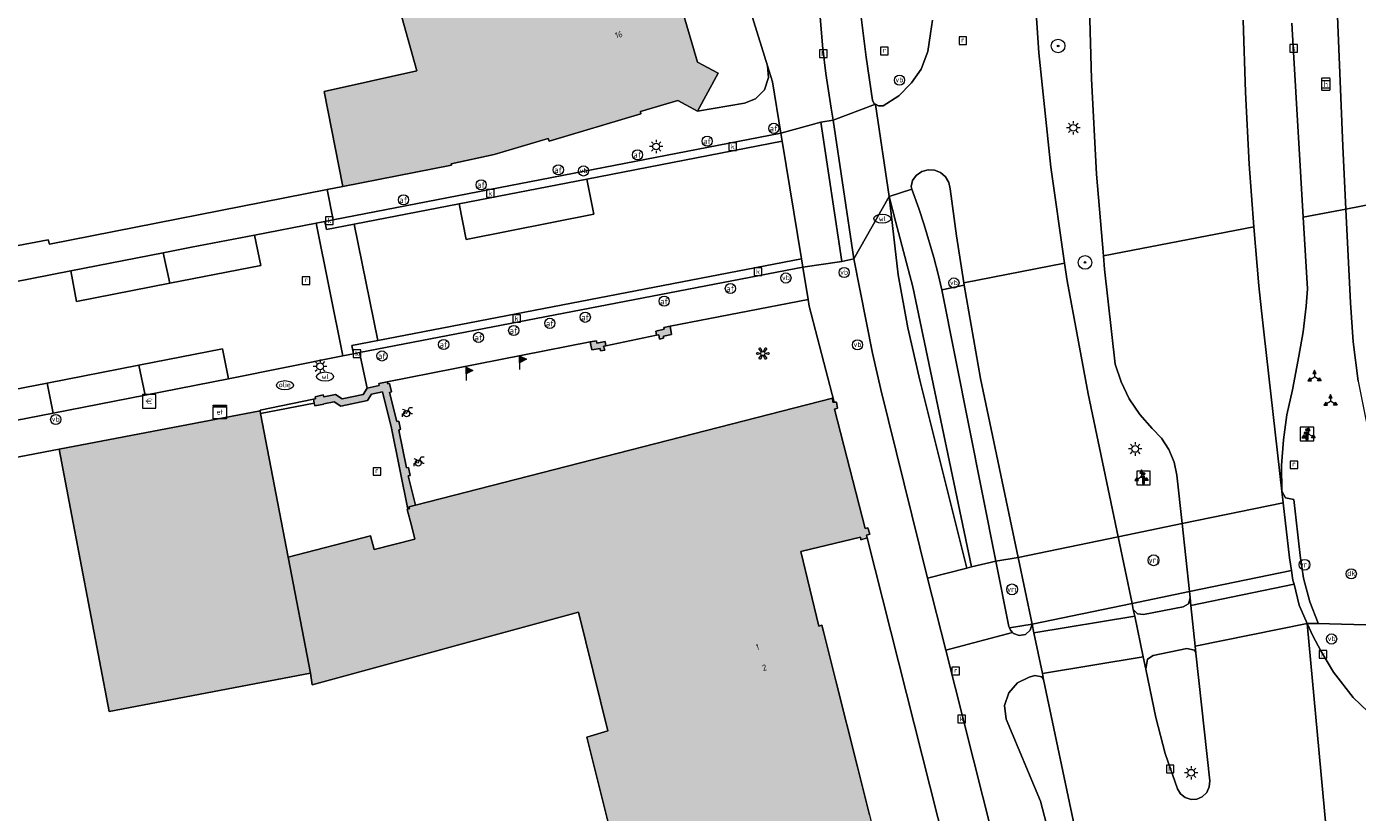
# Model space of a CAD drawing. Header units: metres. Extents: x 196496 to 197479, y 355250 to 356324.
# Tile 16 of 119: x 196983 to 197061, y 355591 to 355637. Entities that reach past the tile are written whole.
import ezdxf
from ezdxf.enums import TextEntityAlignment as Align

# ---------------------------------------------------------------- set-up
doc = ezdxf.new("R2010")
doc.units = ezdxf.units.M
doc.layers.get('0').update_dxf_attribs({"lineweight": 9})
for name, color, linetype, lineweight in [('B-WE-GR-BOOM-S', 251, 'Continuous', 9), ('B-WE-IE-KUNSTOBJECT-S', 251, 'Continuous', 9), ('B-WE-IE-MEUBILAIR_WEGMEUBILAIR-S', 251, 'Continuous', 9), ('B-WE-IE-MEUBILAIR_WEGMEUBILAIR_PAAL-S', 251, 'Continuous', 9), ('B-WE-IE-MEUBILAIR_WEGMEUBILAIR_VERKEERSBORD-S', 251, 'Continuous', 9), ('B-WE-IE-TERREINAFSCHEIDING_KUNSTMATIG_MUUR-G', 251, 'IE-TERREINAFSCHEIDING-KUNSTMATIG-DICHT', 9), ('B-WE-KL-BRANDSTOF_PUT-S', 251, 'Continuous', 9), ('B-WE-KL-ET_KAST-S', 251, 'Continuous', 9), ('B-WE-KL-ET_LS_OV_LICHTMAST-S', 251, 'Continuous', 9), ('B-WE-KL-WATER-S', 251, 'Continuous', 9), ('B-WE-OG-BEBOUWING-GV', 251, 'Continuous', 9), ('B-WE-OG-BEBOUWING_HUISNUMMER-T35', 90, 'Continuous', 9), ('B-WE-OG-TERREIN_CULTUURSCHEIDING-GV', 251, 'Continuous', 9), ('B-WE-OG-TERREIN_ERF-GV', 251, 'Continuous', 9), ('B-WE-RI-GWA_KOLK-S', 251, 'Continuous', 9), ('B-WE-RI-GWA_RIOOLPUT-S', 251, 'Continuous', 9), ('B-WE-VH-GOOT-G', 251, 'Continuous', 9), ('B-WE-VH-VERHARDING_ASFALT-GV', 251, 'Continuous', 9), ('B-WE-VH-VERHARDING_BETONSTRAATSTEEN-GV', 251, 'Continuous', 9), ('B-WE-VH-VERHARDING_GESLOTEN-GV', 251, 'Continuous', 9), ('B-WE-VH-VERHARDING_OPEN-GV', 251, 'Continuous', 9), ('B-WE-VH-VERHARDING_STRAATBAKSTEEN-GV', 251, 'Continuous', 9), ('B-WE-VH-VERHARDING_TEGEL-GV', 251, 'Continuous', 9), ('B-WE-VW-AFSLUITPAAL-S', 251, 'Continuous', 9), ('B-WE-VW-HALTEPAAL-S', 251, 'Continuous', 9), ('B-WE-VW-VRI-S', 251, 'Continuous', 9)]:
    doc.layers.add(name, color=color, linetype=linetype, lineweight=lineweight)
doc.layers.add('X-XX-AL-PRESENTATIE_GEBOUW3-V', color=7, linetype='Continuous', lineweight=9, true_color=0xebe1d6)
doc.styles.add('NLCS-ISO', font='NLCS-ISO.ttf')
doc.styles.add('NLCS-ISO-ANNOTATIEF-T35', font='NLCS-ISO.ttf', dxfattribs={"height": 3.5})
doc.linetypes.add('IE-TERREINAFSCHEIDING-KUNSTMATIG-DICHT', pattern='A,8,-1,[82,NLCS.SHX,S=0.75,R=90,X=0,Y=0],-1', length=10)

# ---------------------------------------------------------------- blocks, each defined once
blk = doc.blocks.new('SIE-WEG_VERKEERSBORD_WEGWIJZER-SO')
at = {"linetype": 'ByBlock', "lineweight": 18}
h = blk.add_hatch(color=0, dxfattribs=at)
h.dxf.hatch_style = 1
h.paths.add_polyline_path([(0.5, 1), (0, 2), (-0.5, 1)])
h = blk.add_hatch(color=0, dxfattribs=at)
h.dxf.hatch_style = 1
h.paths.add_polyline_path([(-1.38, -0.22), (-2, -1.15), (-0.88, -1.09)])
h = blk.add_hatch(color=0, dxfattribs=at)
h.dxf.hatch_style = 1
h.paths.add_polyline_path([(1.38, -0.22), (2, -1.15), (0.88, -1.09)])
at = {"color": 0, "linetype": 'ByBlock', "lineweight": 18}
for points in [[(-1.13, -0.65), (0, 0)], [(0, 1), (0, 0)], [(1.13, -0.65), (0, 0)]]:
    blk.add_lwpolyline(points, dxfattribs=at)
for points in [[(0.5, 1), (0, 2), (-0.5, 1)], [(-1.38, -0.22), (-2, -1.15), (-0.88, -1.09)], [(1.38, -0.22), (2, -1.15), (0.88, -1.09)]]:
    blk.add_lwpolyline(points, close=True, dxfattribs=at)
blk = doc.blocks.new('SIE-WEG_VERKEERSBORD_INFORMATIE-SO')
at = {"linetype": 'ByBlock', "lineweight": 18}
h = blk.add_hatch(color=0, dxfattribs=at)
h.dxf.hatch_style = 1
h.paths.add_polyline_path([(0.32, 0.49), (-0.82, 0.49), (-0.82, 0.19), (-0.32, 0.19), (-0.32, -1.62), (0.32, -1.62)])
h = blk.add_hatch(color=0, dxfattribs=at)
h.dxf.hatch_style = 1
edge = h.paths.add_edge_path()
edge.add_arc((0, 1.25), 0.373, 0, 360)
at = {"color": 0, "linetype": 'ByBlock', "lineweight": 18}
for points in [[(-2, -2), (2, -2), (2, 2), (-2, 2)], [(0.32, 0.49), (-0.82, 0.49), (-0.82, 0.19), (-0.32, 0.19), (-0.32, -1.62), (0.32, -1.62)]]:
    blk.add_lwpolyline(points, close=True, dxfattribs=at)
blk.add_circle((0, 1.25), 0.373, dxfattribs=at)
blk = doc.blocks.new('SKL-ET_KAST_ELEKTRA-SO')
at = {"color": 0, "linetype": 'ByBlock', "lineweight": 18}
for points in [[(-2, 2), (2, 2), (2, 1.68), (-2, 1.68)], [(-2, 1.52), (2, 1.52), (2, -2), (-2, -2)]]:
    blk.add_lwpolyline(points, close=True, dxfattribs=at)
at = {"color": 0, "linetype": 'ByBlock', "lineweight": 18, "style": 'NLCS-ISO'}
blk.add_text('et', height=1.5, dxfattribs=at).set_placement((0, 0), align=Align.MIDDLE_CENTER)
blk = doc.blocks.new('SIE-WEG_PAAL_VLAGGENMAST-SO')
at = {"linetype": 'ByBlock', "lineweight": 18}
h = blk.add_hatch(color=0, dxfattribs=at)
h.dxf.hatch_style = 1
h.paths.add_polyline_path([(0, 2), (2, 1), (0, 0)])
at = {"color": 0, "linetype": 'ByBlock', "lineweight": 18}
blk.add_lwpolyline([(0, 2), (0, -2)], dxfattribs=at)
blk.add_lwpolyline([(0, 2), (2, 1), (0, 0)], close=True, dxfattribs=at)
blk = doc.blocks.new('SKL-ET_OV_LICHTMAST-SO')
at = {"color": 0, "linetype": 'ByBlock', "lineweight": 18}
for points in [[(-1.25, 0), (-2, 0)], [(-1.41, 1.41), (-0.88, 0.88)], [(0, 2), (0, 1.25)], [(0.88, 0.88), (1.41, 1.41)], [(2, 0), (1.25, 0)], [(-1.41, -1.41), (-0.88, -0.88)], [(0, -1.25), (0, -2)], [(0.88, -0.88), (1.41, -1.41)]]:
    blk.add_lwpolyline(points, dxfattribs=at)
blk.add_circle((0, 0), 1, dxfattribs=at)
blk = doc.blocks.new('SKL-VRI_PAAL-SO')
at = {"lineweight": 18}
blk.add_circle((0, 0), 1.59, dxfattribs=at)
at = {"lineweight": 18, "style": 'NLCS-ISO'}
blk.add_text('vri', height=1.8, dxfattribs=at).set_placement((-0.06, 0.08), align=Align.MIDDLE_CENTER)
blk = doc.blocks.new('SIE-WEG_PAAL_VERKEERSBORD-SO')
at = {"color": 0, "linetype": 'ByBlock', "lineweight": 18}
blk.add_circle((0, 0), 1.5, dxfattribs=at)
at = {"color": 0, "linetype": 'ByBlock', "lineweight": 18, "style": 'NLCS-ISO'}
blk.add_text('vb', height=1.5, dxfattribs=at).set_placement((0, 0.13), align=Align.MIDDLE_CENTER)
blk = doc.blocks.new('SVW-HALTEPAAL-SO')
for p, q in [((-1.29, 1.06), (1.29, 1.06)), ((-1.29, -1.06), (1.29, -1.06))]:
    blk.add_line(p, q)
blk.add_lwpolyline([(-1.09, -1.76), (1.09, -1.76, 0.414214), (1.29, -1.56), (1.29, 1.56, 0.414214), (1.09, 1.76), (-1.09, 1.76, 0.414214), (-1.29, 1.56), (-1.29, -1.56, 0.414214)], format="xyb", close=True)
at = {"lineweight": 18, "style": 'NLCS-ISO'}
blk.add_text('h', height=1.8, dxfattribs=at).set_placement((0.02, 0.01), align=Align.MIDDLE_CENTER)
blk = doc.blocks.new('SIE-WEG_PAAL_DRUKKNOPPAAL-SO')
at = {"color": 0, "linetype": 'ByBlock', "lineweight": 18}
blk.add_circle((0, 0), 1.5, dxfattribs=at)
at = {"color": 0, "linetype": 'ByBlock', "lineweight": 18, "style": 'NLCS-ISO'}
blk.add_text('dk', height=1.5, dxfattribs=at).set_placement((0, 0.15), align=Align.MIDDLE_CENTER)
blk = doc.blocks.new('SVW-AFSLUITPAAL-SO')
at = {"lineweight": 18}
blk.add_circle((0, 0), 1.5, dxfattribs=at)
at = {"lineweight": 18, "style": 'NLCS-ISO'}
blk.add_text('af', height=1.8, dxfattribs=at).set_placement((0, 0), align=Align.MIDDLE_CENTER)
blk = doc.blocks.new('SRI-KOLK-SO')
at = {"color": 0, "linetype": 'ByBlock', "lineweight": 18}
blk.add_lwpolyline([(-1.125, -1.125), (1.125, -1.125), (1.125, 1.125), (-1.125, 1.125)], close=True, dxfattribs=at)
at = {"color": 0, "linetype": 'ByBlock', "lineweight": 18, "style": 'NLCS-ISO'}
blk.add_text('k', height=1.5, dxfattribs=at).set_placement((0, 0), align=Align.MIDDLE_CENTER)
blk = doc.blocks.new('SRI-PUT_INSPECTIEPUT_RIOOLPUT-SO')
at = {"color": 0, "linetype": 'ByBlock', "lineweight": 18}
blk.add_lwpolyline([(-1.12, -1.12), (1.12, -1.12), (1.12, 1.12), (-1.12, 1.12)], close=True, dxfattribs=at)
at = {"color": 0, "linetype": 'ByBlock', "lineweight": 18, "style": 'NLCS-ISO'}
blk.add_text('r', height=1.5, dxfattribs=at).set_placement((0, 0.28), align=Align.MIDDLE_CENTER)
blk = doc.blocks.new('SKL-WATER_WATERLEIDINGPUT-SO')
at = {"color": 0, "linetype": 'ByBlock', "lineweight": 18}
blk.add_ellipse((0, 0), major_axis=(2.5, 0), ratio=0.54, dxfattribs=at)
at = {"color": 0, "linetype": 'ByBlock', "lineweight": 18, "style": 'NLCS-ISO'}
blk.add_text('wl', height=1.5, dxfattribs=at).set_placement((0, 0), align=Align.MIDDLE_CENTER)
blk = doc.blocks.new('SKL-BENZINEPUT_OLIEPUT-SO')
at = {"color": 0, "linetype": 'ByBlock', "lineweight": 18}
blk.add_ellipse((0, 0), major_axis=(2.5, 0), ratio=0.54, dxfattribs=at)
at = {"color": 0, "linetype": 'ByBlock', "lineweight": 18, "style": 'NLCS-ISO'}
blk.add_text('olie', height=1.5, dxfattribs=at).set_placement((0, 0.16), align=Align.MIDDLE_CENTER)
blk = doc.blocks.new('SIE-WEG_FIETSENREK-SO')
at = {"color": 0, "linetype": 'ByBlock', "lineweight": 18}
for points in [[(-1.5, -1.35), (-1.5, -0.54), (-0.73, -0.28), (-0.73, 0.53), (-1.5, 0.79)], [(-0.3, -0.45), (0.6, 1.35), (1.5, 1.35)], [(1.05, -0.45), (0.21, 0.58)], [(1.05, -0.45), (1.5, -0.45)]]:
    blk.add_lwpolyline(points, dxfattribs=at)
blk.add_circle((-0.3, -0.45), 0.9, dxfattribs=at)
blk = doc.blocks.new('SIE-WEG_BETAALAUTOMAAT-SO')
at = {"color": 0, "linetype": 'ByBlock', "lineweight": 18}
blk.add_lwpolyline([(-2, -2), (2, -2), (2, 2), (-2, 2)], close=True, dxfattribs=at)
at = {"color": 0, "linetype": 'ByBlock', "lineweight": 18, "style": 'NLCS-ISO'}
blk.add_text('€', height=1.5, dxfattribs=at).set_placement((0, 0), align=Align.MIDDLE_CENTER)
blk = doc.blocks.new('SIE-KUNSTOBJECT-SO')
at = {"color": 0, "linetype": 'ByBlock', "lineweight": 18, "flags": 128}
blk.add_lwpolyline([(0.27, -0.73, 0.700208), (-0.27, -0.73), (-0.56, -1.53, -1), (-1.05, -1.25), (-0.5, -0.6, 0.700208), (-0.77, -0.13), (-1.6, -0.28, -1), (-1.6, 0.28), (-0.77, 0.13, 0.700208), (-0.5, 0.6), (-1.05, 1.25, -1), (-0.56, 1.53), (-0.27, 0.73, 0.700208), (0.27, 0.73), (0.56, 1.53, -1), (1.05, 1.25), (0.5, 0.6, 0.700208), (0.77, 0.13), (1.6, 0.28, -1), (1.6, -0.28), (0.77, -0.13, 0.700208), (0.5, -0.6), (1.05, -1.25, -1), (0.56, -1.53)], format="xyb", close=True, dxfattribs=at)
blk = doc.blocks.new('SGR-BOOM_01-SO')
at = {"linetype": 'ByBlock', "lineweight": 18}
h = blk.add_hatch(color=0, dxfattribs=at)
h.dxf.hatch_style = 1
edge = h.paths.add_edge_path()
edge.add_arc((0, 0), 0.25, 0, 360)
at = {"color": 0, "linetype": 'ByBlock', "lineweight": 18}
for radius in [2, 0.25]:
    blk.add_circle((0, 0), radius, dxfattribs=at)

msp = doc.modelspace()

# ---------------------------------------------------------------- hatches: boundary and pattern name
at = {"layer": 'X-XX-AL-PRESENTATIE_GEBOUW3-V'}
for points in [[(197022.259, 355631.941), (197023.473, 355634.193), (197022.267, 355634.831), (197019.362, 355644.709), (197004.082, 355640.183), (197005.714, 355634.329), (197000.237, 355633.108), (197001.336, 355627.508), (197007.745, 355628.766), (197007.73, 355628.836), (197010.26, 355629.385), (197013.454, 355630.325), (197013.505, 355630.185), (197018.927, 355631.787), (197018.891, 355631.933), (197021.106, 355632.574)], [(196999.606, 355614.95), (196999.65, 355614.713), (196999.679, 355614.557), (197000.227, 355614.664), (197000.222, 355614.687), (197000.827, 355614.808), (197001.216, 355614.551), (197002.804, 355614.872), (197003.024, 355615.255), (197003.674, 355615.388), (197004.206, 355613.251), (197005.179, 355608.462), (197005.27, 355608.485), (197005.238, 355608.611), (197005.617, 355608.709), (197005.185, 355610.438), (197005.303, 355610.462), (197005.207, 355610.932), (197005.09, 355610.908), (197004.638, 355613.133), (197004.743, 355613.187), (197004.645, 355613.668), (197004.521, 355613.641), (197004.094, 355615.357), (197004.211, 355615.399), (197004.098, 355615.882), (197003.986, 355615.854), (197003.955, 355615.976), (197003.473, 355615.88), (197003.488, 355615.758), (197002.767, 355615.611), (197002.547, 355615.228), (197001.299, 355614.976), (197000.91, 355615.233), (197000.214, 355615.093), (197000.187, 355615.203), (196999.702, 355615.099), (196999.734, 355614.975)], [(197031.695, 355593.278), (197030.423, 355598.341), (197029.71, 355601.179), (197029.596, 355601.631), (197029.422, 355601.569), (197028.356, 355605.972), (197031.868, 355606.817), (197031.898, 355606.664), (197032.264, 355606.779), (197032.238, 355606.937), (197032.422, 355606.996), (197032.318, 355607.371), (197032.146, 355607.328), (197030.352, 355614.373), (197030.523, 355614.428), (197030.452, 355614.784), (197030.324, 355614.779), (197030.253, 355614.777), (197030.219, 355615.025), (197005.617, 355608.709), (197005.238, 355608.611), (197005.27, 355608.485), (197005.179, 355608.462), (197005.144, 355608.453), (197005.386, 355607.513), (197005.595, 355606.7), (197003.183, 355606.08), (197002.974, 355606.894), (196998.113, 355605.646), (196999.424, 355598.8), (196999.531, 355598.11), (197015.244, 355602.386), (197016.973, 355595.387), (197015.732, 355595.021), (197017.253, 355588.963), (197018.573, 355589.332), (197020.405, 355582.059), (197012.883, 355580.126), (197012.809, 355580.401), (196992.973, 355575.357), (196998.285, 355553.209), (197015.006, 355558.437), (197018.416, 355559.503), (197017.841, 355561.645), (197014.97, 355572.347), (197034.351, 355577.555), (197035.537, 355573.249), (197040.343, 355574.408), (197039.357, 355578.499), (197039.48, 355578.547), (197039.431, 355578.722), (197039.61, 355578.774), (197039.508, 355579.135), (197039.326, 355579.097), (197037.535, 355586.038), (197037.715, 355586.099), (197037.61, 355586.482), (197037.42, 355586.436), (197037.366, 355586.621), (197036.997, 355586.537), (197036.983, 355586.517), (197033.497, 355585.423), (197032.38, 355589.819), (197032.553, 355589.866), (197032.408, 355590.442)], [(196984.608, 355612.001), (196985.279, 355608.495), (196987.566, 355596.539), (196999.424, 355598.8), (196998.113, 355605.646), (196996.492, 355614.111), (196996.462, 355614.27)]]:
    msp.add_hatch(color=256, dxfattribs=at).paths.add_polyline_path(points)
h = msp.add_hatch(color=256, dxfattribs=at)
h.paths.add_polyline_path([(197015.935, 355618.336), (197016.022, 355617.862), (197016.522, 355617.939), (197016.54, 355617.81), (197016.787, 355617.844), (197016.726, 355618.084), (197016.852, 355618.101), (197016.817, 355618.357), (197016.325, 355618.264), (197016.303, 355618.4)])
h.paths.add_polyline_path([(197019.845, 355618.726), (197019.973, 355618.752), (197020.025, 355618.497), (197020.264, 355618.546), (197020.261, 355618.67), (197020.735, 355618.768), (197020.642, 355619.268), (197020.273, 355619.186), (197020.297, 355619.077), (197019.801, 355618.963)])

# ---------------------------------------------------------------- linework, layer by layer
at = {"layer": 'B-WE-IE-TERREINAFSCHEIDING_KUNSTMATIG_MUUR-G', "ltscale": 0.05, "flags": 128}
for points in [[(196984.036, 355624.104), (197000.41, 355627.326)], [(197000.41, 355627.326), (197001.336, 355627.508)]]:
    msp.add_lwpolyline(points, dxfattribs=at)
at = {"layer": 'B-WE-OG-BEBOUWING-GV', "flags": 128}
for points in [[(197022.259, 355631.941), (197023.473, 355634.193), (197022.267, 355634.831), (197019.362, 355644.709), (197004.082, 355640.183), (197005.714, 355634.329), (197000.237, 355633.108), (197001.336, 355627.508), (197007.745, 355628.766), (197007.73, 355628.836), (197010.26, 355629.385), (197013.454, 355630.325), (197013.505, 355630.185), (197018.927, 355631.787), (197018.891, 355631.933), (197021.106, 355632.574)], [(197019.845, 355618.726), (197019.973, 355618.752), (197020.025, 355618.497), (197020.264, 355618.546), (197020.261, 355618.67), (197020.735, 355618.768), (197020.642, 355619.268), (197020.273, 355619.186), (197020.297, 355619.077), (197019.801, 355618.963)], [(197015.935, 355618.336), (197016.022, 355617.862), (197016.522, 355617.939), (197016.54, 355617.81), (197016.787, 355617.844), (197016.726, 355618.084), (197016.852, 355618.101), (197016.817, 355618.357), (197016.325, 355618.264), (197016.303, 355618.4)], [(196999.606, 355614.95), (196999.65, 355614.713), (196999.679, 355614.557), (197000.227, 355614.664), (197000.222, 355614.687), (197000.827, 355614.808), (197001.216, 355614.551), (197002.804, 355614.872), (197003.024, 355615.255), (197003.674, 355615.388), (197004.206, 355613.251), (197005.179, 355608.462), (197005.27, 355608.485), (197005.238, 355608.611), (197005.617, 355608.709), (197005.185, 355610.438), (197005.303, 355610.462), (197005.207, 355610.932), (197005.09, 355610.908), (197004.638, 355613.133), (197004.743, 355613.187), (197004.645, 355613.668), (197004.521, 355613.641), (197004.094, 355615.357), (197004.211, 355615.399), (197004.098, 355615.882), (197003.986, 355615.854), (197003.955, 355615.976), (197003.473, 355615.88), (197003.488, 355615.758), (197002.767, 355615.611), (197002.547, 355615.228), (197001.299, 355614.976), (197000.91, 355615.233), (197000.214, 355615.093), (197000.187, 355615.203), (196999.702, 355615.099), (196999.734, 355614.975)], [(196984.608, 355612.001), (196985.279, 355608.495), (196987.566, 355596.539), (196999.424, 355598.8), (196998.113, 355605.646), (196996.492, 355614.111), (196996.462, 355614.27)]]:
    msp.add_lwpolyline(points, close=True, dxfattribs=at)
msp.add_lwpolyline([(197032.408, 355590.442), (197031.695, 355593.278), (197030.423, 355598.341), (197029.71, 355601.179), (197029.596, 355601.631), (197029.422, 355601.569), (197028.356, 355605.972), (197031.868, 355606.817), (197031.898, 355606.664), (197032.264, 355606.779), (197032.238, 355606.937), (197032.422, 355606.996), (197032.318, 355607.371), (197032.146, 355607.328), (197030.352, 355614.373), (197030.523, 355614.428), (197030.452, 355614.784), (197030.324, 355614.779), (197030.253, 355614.777), (197030.219, 355615.025), (197005.617, 355608.709), (197005.238, 355608.611), (197005.27, 355608.485), (197005.179, 355608.462), (197005.144, 355608.453), (197005.386, 355607.513), (197005.595, 355606.7), (197003.183, 355606.08), (197002.974, 355606.894), (196998.113, 355605.646), (196999.424, 355598.8), (196999.531, 355598.11), (197015.244, 355602.386), (197016.973, 355595.387), (197015.732, 355595.021), (197017.253, 355588.963)], dxfattribs=at)
at = {"layer": 'B-WE-OG-TERREIN_CULTUURSCHEIDING-GV', "flags": 128}
msp.add_lwpolyline([(197041.945, 355642.152), (197042.402, 355635.39), (197043.1, 355628.649), (197043.913, 355622.972), (197044.061, 355621.94), (197045.307, 355615.278), (197047.075, 355606.829), (197050.847, 355607.624), (197050.542, 355610.467), (197050.375, 355611.239), (197050.067, 355611.98), (197049.629, 355612.653), (197049.086, 355613.227), (197048.349, 355614.048), (197047.728, 355614.974), (197047.243, 355615.977), (197046.906, 355617.028), (197046.273, 355622.623), (197046.207, 355623.414), (197045.802, 355628.233), (197045.493, 355633.855), (197045.344, 355639.483)], dxfattribs=at)
at = {"layer": 'B-WE-OG-TERREIN_ERF-GV', "flags": 128}
for points in [[(197019.362, 355644.709), (197022.267, 355634.831), (197023.473, 355634.193), (197022.259, 355631.941), (197025.042, 355632.417), (197025.685, 355632.667), (197026.215, 355633.209), (197026.459, 355633.926), (197026.391, 355634.613), (197014.127, 355674.149)], [(196980.406, 355623.689), (196983.952, 355624.364), (196984.036, 355624.104), (197000.41, 355627.326), (197001.336, 355627.508), (197000.237, 355633.108), (197005.714, 355634.329), (197004.082, 355640.183)], [(197017.253, 355588.963), (197015.732, 355595.021), (197016.973, 355595.387), (197015.244, 355602.386), (196999.531, 355598.11), (196999.424, 355598.8), (196987.566, 355596.539), (196985.279, 355608.495), (196984.608, 355612.001), (196970.835, 355609.364)]]:
    msp.add_lwpolyline(points, dxfattribs=at)
for points in [[(196996.492, 355614.111), (196998.113, 355605.646), (197002.974, 355606.894), (197003.183, 355606.08), (197005.595, 355606.7), (197005.386, 355607.513), (197005.144, 355608.453), (197005.179, 355608.462), (197004.206, 355613.251), (197003.674, 355615.388), (197003.024, 355615.255), (197002.804, 355614.872), (197001.216, 355614.551), (197000.827, 355614.808), (197000.222, 355614.687), (197000.227, 355614.664), (196999.679, 355614.557), (196999.65, 355614.713)], [(197030.423, 355598.341), (197031.695, 355593.278), (197032.408, 355590.442), (197032.553, 355589.866), (197032.38, 355589.819), (197033.497, 355585.423), (197036.983, 355586.517), (197036.997, 355586.537), (197037.366, 355586.621), (197032.264, 355606.779), (197031.898, 355606.664), (197031.868, 355606.817), (197028.356, 355605.972), (197029.422, 355601.569), (197029.596, 355601.631), (197029.71, 355601.179)]]:
    msp.add_lwpolyline(points, close=True, dxfattribs=at)
at = {"layer": 'B-WE-VH-GOOT-G', "flags": 128}
for points in [[(197027.254, 355630.173), (197015.732, 355627.939)], [(197015.732, 355627.939), (197008.197, 355626.477)], [(197008.197, 355626.477), (197002.003, 355625.276)], [(197002.003, 355625.276), (197000.38, 355624.963), (197000.284, 355625.433)], [(197028.387, 355623.237), (197003.407, 355618.41)], [(197003.407, 355618.41), (197001.879, 355618.116), (197001.962, 355617.632)]]:
    msp.add_lwpolyline(points, dxfattribs=at)
at = {"layer": 'B-WE-VH-VERHARDING_ASFALT-GV', "flags": 128}
for points in [[(197036.119, 355637.313), (197036.013, 355636.522), (197035.843, 355635.473), (197035.447, 355634.428), (197034.891, 355633.626), (197034.144, 355632.843), (197033.217, 355632.261), (197032.944, 355632.269), (197032.756, 355632.353), (197032.757, 355632.344), (197033.566, 355626.902), (197034.898, 355627.338), (197034.866, 355627.5), (197034.938, 355627.862), (197035.163, 355628.159), (197035.488, 355628.381), (197035.868, 355628.484), (197036.24, 355628.461), (197036.587, 355628.324), (197036.887, 355628.07), (197037.088, 355627.732), (197037.166, 355627.367), (197037.543, 355624.592), (197037.963, 355621.825), (197043.913, 355622.972), (197043.1, 355628.649), (197042.402, 355635.39), (197041.945, 355642.152)], [(197045.344, 355639.483), (197045.493, 355633.855), (197045.802, 355628.233), (197046.207, 355623.414), (197055.083, 355625.124), (197054.803, 355628.821), (197054.584, 355633.061), (197054.454, 355637.305)], [(197031.839, 355638.128), (197032.209, 355635.131), (197032.593, 355632.603), (197032.689, 355632.377), (197032.756, 355632.353), (197032.944, 355632.269), (197033.217, 355632.261), (197034.144, 355632.843), (197034.891, 355633.626), (197035.447, 355634.428), (197035.843, 355635.473), (197036.013, 355636.522), (197036.119, 355637.313)], [(196978.504, 355614.854), (196983.891, 355615.905), (196989.309, 355616.961), (196994.242, 355617.923), (196994.586, 355616.157), (197001.348, 355617.513), (196999.767, 355625.333), (196996.13, 355624.634), (196996.503, 355622.837), (196991.129, 355621.791), (196985.627, 355620.721), (196985.289, 355622.52), (196980.675, 355621.618)], [(197061.16, 355570.069), (197058.219, 355601.732), (197051.624, 355600.383), (197051.666, 355599.982), (197052.476, 355592.437), (197052.453, 355592.096), (197052.301, 355591.763), (197052.039, 355591.508), (197051.725, 355591.371), (197051.384, 355591.349), (197051.034, 355591.455), (197050.746, 355591.681), (197050.569, 355591.974), (197049.846, 355594.051), (197049.303, 355596.182), (197048.707, 355599.03), (197048.553, 355599.766), (197042.603, 355598.773), (197042.679, 355598.412), (197044.575, 355589.371)], [(197062.689, 355595.678), (197060.935, 355597.352), (197059.783, 355598.853), (197059.031, 355600.111), (197058.557, 355600.988), (197058.227, 355601.732), (197058.219, 355601.732), (197061.16, 355570.069), (197061.385, 355567.654)]]:
    msp.add_lwpolyline(points, dxfattribs=at)
for points in [[(197027.254, 355630.173), (197015.732, 355627.939), (197016.146, 355625.874), (197008.62, 355624.366), (197008.197, 355626.477), (197002.003, 355625.276), (197003.407, 355618.41), (197028.387, 355623.237)], [(197037.988, 355621.684), (197037.963, 355621.825), (197037.543, 355624.592), (197037.166, 355627.367), (197037.088, 355627.732), (197036.887, 355628.07), (197036.587, 355628.324), (197036.24, 355628.461), (197035.868, 355628.484), (197035.488, 355628.381), (197035.163, 355628.159), (197034.938, 355627.862), (197034.866, 355627.5), (197034.898, 355627.338), (197035.318, 355626.211), (197035.641, 355625.246), (197036.206, 355623.315), (197036.458, 355622.334), (197036.683, 355621.412)], [(196992.408, 355623.918), (196990.738, 355623.584), (196991.129, 355621.791), (196996.503, 355622.837), (196996.13, 355624.634)], [(197050.847, 355607.624), (197056.812, 355608.843), (197056.732, 355609.527), (197055.691, 355618.761), (197055.527, 355620.17), (197055.377, 355621.641), (197055.083, 355625.124), (197046.207, 355623.414), (197046.273, 355622.623), (197046.906, 355617.028), (197047.243, 355615.977), (197047.728, 355614.974), (197048.349, 355614.048), (197049.086, 355613.227), (197049.629, 355612.653), (197050.067, 355611.98), (197050.375, 355611.239), (197050.542, 355610.467)], [(196991.129, 355621.791), (196990.738, 355623.584), (196985.289, 355622.52), (196985.627, 355620.721)], [(197041.168, 355605.61), (197047.075, 355606.829), (197045.307, 355615.278), (197044.061, 355621.94), (197043.913, 355622.972), (197037.963, 355621.825), (197037.988, 355621.684), (197038.958, 355616.171)], [(196994.586, 355616.157), (196994.242, 355617.923), (196989.309, 355616.961), (196989.682, 355615.199)], [(196989.682, 355615.199), (196989.309, 355616.961), (196983.891, 355615.905), (196984.254, 355614.138)], [(196978.504, 355614.854), (196978.88, 355613.088), (196984.254, 355614.138), (196983.891, 355615.905)], [(197056.812, 355608.843), (197050.847, 355607.624), (197051.277, 355603.618), (197057.304, 355604.851), (197057.192, 355605.604)], [(197041.168, 355605.61), (197041.993, 355601.675), (197047.897, 355602.899), (197047.075, 355606.829)], [(197057.449, 355604.038), (197057.389, 355604.282), (197057.304, 355604.851), (197051.277, 355603.618), (197051.317, 355603.231), (197051.364, 355602.794)], [(197057.449, 355604.038), (197051.364, 355602.794), (197051.624, 355600.383), (197058.219, 355601.732), (197058.227, 355601.732), (197057.755, 355602.797)], [(197048.052, 355602.16), (197047.969, 355602.555), (197047.897, 355602.899), (197041.993, 355601.675), (197042.1, 355601.165)], [(197048.553, 355599.766), (197048.052, 355602.16), (197042.1, 355601.165), (197042.603, 355598.773)], [(197048.707, 355599.03), (197049.303, 355596.182), (197049.846, 355594.051), (197050.569, 355591.974), (197050.746, 355591.681), (197051.034, 355591.455), (197051.384, 355591.349), (197051.725, 355591.371), (197052.039, 355591.508), (197052.301, 355591.763), (197052.453, 355592.096), (197052.476, 355592.437), (197051.666, 355599.982), (197051.585, 355600.149), (197051.125, 355600.245), (197049.145, 355599.842), (197048.811, 355599.616)], [(197042.679, 355598.412), (197042.579, 355598.574), (197042.16, 355598.666), (197041.821, 355598.558), (197041.129, 355598.222), (197040.621, 355597.627), (197040.38, 355596.887), (197040.475, 355596.089), (197042.493, 355591.239), (197043.06, 355589.064), (197044.575, 355589.371)]]:
    msp.add_lwpolyline(points, close=True, dxfattribs=at)
at = {"layer": 'B-WE-VH-VERHARDING_BETONSTRAATSTEEN-GV', "flags": 128}
for points in [[(197061.697, 355664.405), (197061.109, 355660.106), (197060.641, 355655.792), (197060.291, 355651.467), (197060.06, 355647.134), (197059.954, 355642.821), (197059.977, 355638.507), (197060.327, 355629.887), (197060.507, 355626.17), (197063.014, 355626.653)], [(197057.316, 355637.131), (197057.425, 355635.429), (197057.992, 355625.685), (197060.507, 355626.17), (197060.327, 355629.887), (197059.977, 355638.507)], [(197061.237, 355616.028), (197060.931, 355618.33), (197060.774, 355620.642), (197060.507, 355626.17), (197057.992, 355625.685), (197058.237, 355621.463), (197058.175, 355620.451), (197057.984, 355618.933), (197057.742, 355617.489), (197057.356, 355615.512), (197057.028, 355614.023), (197056.824, 355612.55), (197056.706, 355611.038), (197056.732, 355609.527), (197056.949, 355609.137), (197057.448, 355609.04), (197057.805, 355605.738), (197058.009, 355604.4), (197058.379, 355603.005), (197058.87, 355601.742), (197058.835, 355601.715), (197068.801, 355601.439)], [(197068.801, 355601.439), (197058.835, 355601.715), (197058.227, 355601.732), (197058.557, 355600.988), (197059.031, 355600.111), (197059.783, 355598.853), (197060.935, 355597.352), (197062.689, 355595.678)]]:
    msp.add_lwpolyline(points, dxfattribs=at)
for points in [[(197032.756, 355632.353), (197030.259, 355631.414), (197031.492, 355623.225), (197033.566, 355626.902), (197032.757, 355632.344)], [(197028.467, 355622.75), (197030.776, 355623.076), (197029.534, 355631.287), (197027.175, 355630.655), (197027.254, 355630.173), (197028.387, 355623.237)], [(197029.534, 355631.287), (197030.776, 355623.076), (197031.492, 355623.225), (197030.259, 355631.414)], [(197027.254, 355630.173), (197027.175, 355630.655), (197000.763, 355625.526), (197000.284, 355625.433), (197000.38, 355624.963), (197002.003, 355625.276), (197008.197, 355626.477), (197015.732, 355627.939)], [(197063.014, 355626.653), (197060.507, 355626.17), (197060.774, 355620.642), (197060.931, 355618.33), (197061.237, 355616.028), (197061.69, 355613.75), (197062.286, 355611.511), (197062.633, 355610.359), (197063.118, 355608.961), (197063.725, 355607.594), (197064.451, 355606.274), (197065.29, 355605.016), (197066.233, 355603.835), (197067.27, 355602.742), (197068.388, 355601.748), (197068.801, 355601.439), (197072.768, 355601.329), (197069.487, 355604.175), (197067.812, 355605.874), (197066.404, 355607.837), (197065.321, 355609.996), (197064.596, 355612.269), (197063.977, 355616.752), (197063.46, 355621.247)], [(197001.962, 355617.632), (197002.326, 355617.702), (197028.467, 355622.75), (197028.387, 355623.237), (197003.407, 355618.41), (197001.879, 355618.116)], [(197036.903, 355600.155), (197040.845, 355601.195), (197040.73, 355601.323), (197040.673, 355601.46), (197040.634, 355601.551), (197039.853, 355605.394), (197038.432, 355605.068), (197038.151, 355604.996), (197035.833, 355604.403)]]:
    msp.add_lwpolyline(points, close=True, dxfattribs=at)
at = {"layer": 'B-WE-VH-VERHARDING_GESLOTEN-GV', "flags": 128}
msp.add_lwpolyline([(197054.454, 355637.305), (197054.584, 355633.061), (197054.803, 355628.821), (197055.083, 355625.124), (197055.377, 355621.641), (197055.527, 355620.17), (197055.691, 355618.761), (197056.732, 355609.527), (197056.706, 355611.038), (197056.824, 355612.55), (197057.028, 355614.023), (197057.356, 355615.512), (197057.742, 355617.489), (197057.984, 355618.933), (197058.175, 355620.451), (197058.237, 355621.463), (197057.992, 355625.685), (197057.425, 355635.429), (197057.316, 355637.131)], dxfattribs=at)
at = {"layer": 'B-WE-VH-VERHARDING_OPEN-GV', "flags": 128}
for points in [[(197008.197, 355626.477), (197008.62, 355624.366), (197016.146, 355625.874), (197015.732, 355627.939)], [(196996.462, 355614.27), (196996.492, 355614.111), (196999.65, 355614.713), (196999.606, 355614.95), (196996.455, 355614.308)], [(197058.227, 355601.732), (197058.835, 355601.715), (197058.87, 355601.742), (197058.379, 355603.005), (197058.009, 355604.4), (197057.805, 355605.738), (197057.448, 355609.04), (197056.949, 355609.137), (197056.732, 355609.527), (197056.812, 355608.843), (197057.192, 355605.604), (197057.304, 355604.851), (197057.389, 355604.282), (197057.449, 355604.038), (197057.755, 355602.797)]]:
    msp.add_lwpolyline(points, close=True, dxfattribs=at)
at = {"layer": 'B-WE-VH-VERHARDING_STRAATBAKSTEEN-GV', "flags": 128}
for points in [[(197022.259, 355631.941), (197021.106, 355632.574), (197018.891, 355631.933), (197018.927, 355631.787), (197013.505, 355630.185), (197013.454, 355630.325), (197010.26, 355629.385), (197007.73, 355628.836), (197007.745, 355628.766), (197001.336, 355627.508), (197000.41, 355627.326), (197000.763, 355625.526), (197027.175, 355630.655), (197026.681, 355633.679), (197026.391, 355634.613), (197026.459, 355633.926), (197026.215, 355633.209), (197025.685, 355632.667), (197025.042, 355632.417)], [(197038.432, 355605.068), (197034.956, 355621.585), (197033.936, 355625.452), (197033.566, 355626.902), (197034.093, 355622.287), (197034.664, 355619.17), (197035.372, 355616.081), (197038.151, 355604.996)], [(197002.003, 355625.276), (197000.38, 355624.963), (197000.284, 355625.433), (196999.767, 355625.333), (197001.348, 355617.513), (197001.962, 355617.632), (197001.879, 355618.116), (197003.407, 355618.41)], [(197002.767, 355615.611), (197003.488, 355615.758), (197003.473, 355615.88), (197003.955, 355615.976), (197015.935, 355618.336), (197016.303, 355618.4), (197016.325, 355618.264), (197016.817, 355618.357), (197016.852, 355618.101), (197019.845, 355618.726), (197019.801, 355618.963), (197020.297, 355619.077), (197020.273, 355619.186), (197020.642, 355619.268), (197028.78, 355620.833), (197028.467, 355622.75), (197002.326, 355617.702)], [(197041.168, 355605.61), (197038.958, 355616.171), (197037.988, 355621.684), (197036.683, 355621.412), (197039.853, 355605.394)], [(197020.642, 355619.268), (197020.735, 355618.768), (197020.261, 355618.67), (197020.264, 355618.546), (197020.025, 355618.497), (197019.973, 355618.752), (197019.845, 355618.726), (197016.852, 355618.101), (197016.726, 355618.084), (197016.787, 355617.844), (197016.54, 355617.81), (197016.522, 355617.939), (197016.022, 355617.862), (197015.935, 355618.336), (197003.955, 355615.976), (197003.986, 355615.854), (197004.098, 355615.882), (197004.211, 355615.399), (197004.094, 355615.357), (197004.521, 355613.641), (197004.645, 355613.668), (197004.743, 355613.187), (197004.638, 355613.133), (197005.09, 355610.908), (197005.207, 355610.932), (197005.303, 355610.462), (197005.185, 355610.438), (197005.617, 355608.709), (197030.219, 355615.025), (197030.253, 355614.777), (197030.324, 355614.779), (197028.845, 355620.433), (197028.78, 355620.833)], [(197047.969, 355602.555), (197048.215, 355602.296), (197048.568, 355602.246), (197050.916, 355602.702), (197051.217, 355602.89), (197051.317, 355603.231), (197051.277, 355603.618), (197047.897, 355602.899)], [(197041.993, 355601.675), (197040.673, 355601.46), (197040.73, 355601.323), (197040.845, 355601.195), (197040.895, 355601.139), (197041.241, 355601.014), (197041.603, 355601.082), (197041.879, 355601.325)]]:
    msp.add_lwpolyline(points, close=True, dxfattribs=at)
at = {"layer": 'B-WE-VH-VERHARDING_TEGEL-GV', "flags": 128}
for points in [[(197014.127, 355674.149), (197026.391, 355634.613), (197026.681, 355633.679), (197027.175, 355630.655), (197029.534, 355631.287), (197030.259, 355631.414), (197030.145, 355632.119), (197029.837, 355634.171), (197029.653, 355635.619), (197029.236, 355640.569)], [(197029.236, 355640.569), (197029.653, 355635.619), (197029.837, 355634.171), (197030.145, 355632.119), (197030.259, 355631.414), (197032.756, 355632.353), (197032.689, 355632.377), (197032.593, 355632.603), (197032.209, 355635.131), (197031.839, 355638.128)], [(196980.675, 355621.618), (196985.289, 355622.52), (196990.738, 355623.584), (196992.408, 355623.918), (196996.13, 355624.634), (196999.767, 355625.333), (197000.284, 355625.433), (197000.763, 355625.526), (197000.41, 355627.326), (196984.036, 355624.104), (196983.952, 355624.364), (196980.406, 355623.689)], [(197045.636, 355565.543), (197036.903, 355600.155), (197035.833, 355604.403), (197033.067, 355615.518), (197032.589, 355617.67), (197031.492, 355623.225), (197030.776, 355623.076), (197028.467, 355622.75), (197028.78, 355620.833), (197028.845, 355620.433), (197030.324, 355614.779), (197030.452, 355614.784), (197030.523, 355614.428), (197030.352, 355614.373), (197032.146, 355607.328), (197032.318, 355607.371), (197032.422, 355606.996), (197032.238, 355606.937), (197032.264, 355606.779), (197037.366, 355586.621)], [(196970.835, 355609.364), (196984.608, 355612.001), (196996.462, 355614.27), (196996.455, 355614.308), (196999.606, 355614.95), (196999.734, 355614.975), (196999.702, 355615.099), (197000.187, 355615.203), (197000.214, 355615.093), (197000.91, 355615.233), (197001.299, 355614.976), (197002.547, 355615.228), (197002.767, 355615.611), (197002.326, 355617.702), (197001.962, 355617.632), (197001.348, 355617.513), (196994.586, 355616.157), (196989.682, 355615.199), (196984.254, 355614.138), (196978.88, 355613.088)], [(197043.06, 355589.064), (197042.493, 355591.239), (197040.475, 355596.089), (197040.38, 355596.887), (197040.621, 355597.627), (197041.129, 355598.222), (197041.821, 355598.558), (197042.16, 355598.666), (197042.579, 355598.574), (197042.679, 355598.412), (197042.603, 355598.773), (197042.1, 355601.165), (197041.993, 355601.675), (197041.879, 355601.325), (197041.603, 355601.082), (197041.241, 355601.014), (197040.895, 355601.139), (197040.845, 355601.195), (197036.903, 355600.155), (197045.636, 355565.543)]]:
    msp.add_lwpolyline(points, dxfattribs=at)
for points in [[(197036.683, 355621.412), (197036.458, 355622.334), (197036.206, 355623.315), (197035.641, 355625.246), (197035.318, 355626.211), (197034.898, 355627.338), (197033.566, 355626.902), (197033.936, 355625.452), (197034.956, 355621.585), (197038.432, 355605.068), (197039.853, 355605.394)], [(197033.566, 355626.902), (197031.492, 355623.225), (197032.589, 355617.67), (197033.067, 355615.518), (197035.833, 355604.403), (197038.151, 355604.996), (197035.372, 355616.081), (197034.664, 355619.17), (197034.093, 355622.287)], [(197047.897, 355602.899), (197051.277, 355603.618), (197050.847, 355607.624), (197047.075, 355606.829)], [(197041.993, 355601.675), (197041.168, 355605.61), (197039.853, 355605.394), (197040.634, 355601.551), (197040.673, 355601.46)], [(197051.317, 355603.231), (197051.217, 355602.89), (197050.916, 355602.702), (197048.568, 355602.246), (197048.215, 355602.296), (197047.969, 355602.555), (197048.052, 355602.16), (197048.553, 355599.766), (197048.707, 355599.03), (197048.811, 355599.616), (197049.145, 355599.842), (197051.125, 355600.245), (197051.585, 355600.149), (197051.666, 355599.982), (197051.624, 355600.383), (197051.364, 355602.794)]]:
    msp.add_lwpolyline(points, close=True, dxfattribs=at)

# ---------------------------------------------------------------- block references
at = {"layer": 'B-WE-GR-BOOM-S', "xscale": 0.2, "yscale": 0.2, "zscale": 0.2}
for p in [(197043.533, 355635.791), (197045.122, 355623.023)]:
    msp.add_blockref('SGR-BOOM_01-SO', p, dxfattribs=at)
at = {"layer": 'B-WE-IE-KUNSTOBJECT-S', "xscale": 0.2, "yscale": 0.2, "zscale": 0.2}
msp.add_blockref('SIE-KUNSTOBJECT-SO', (197026.113, 355617.648), dxfattribs=at)
at = {"layer": 'B-WE-IE-MEUBILAIR_WEGMEUBILAIR-S', "xscale": 0.2, "yscale": 0.2, "zscale": 0.2}
for name, p in [('SIE-WEG_PAAL_VERKEERSBORD-SO', (197034.173, 355633.774)), ('SIE-WEG_PAAL_VERKEERSBORD-SO', (197015.54, 355628.419)), ('SIE-WEG_PAAL_VERKEERSBORD-SO', (197027.48, 355622.105)), ('SIE-WEG_PAAL_VERKEERSBORD-SO', (197030.909, 355622.43)), ('SIE-WEG_PAAL_VERKEERSBORD-SO', (197037.388, 355621.812)), ('SIE-WEG_PAAL_VERKEERSBORD-SO', (197031.701, 355618.159)), ('SIE-WEG_PAAL_VLAGGENMAST-SO', (197008.612, 355616.454)), ('SIE-WEG_PAAL_VLAGGENMAST-SO', (197011.766, 355617.109)), ('SIE-WEG_BETAALAUTOMAAT-SO', (196989.917, 355614.831)), ('SIE-WEG_FIETSENREK-SO', (197005.158, 355614.194)), ('SIE-WEG_PAAL_VERKEERSBORD-SO', (196984.403, 355613.761)), ('SIE-WEG_FIETSENREK-SO', (197005.845, 355611.277)), ('SIE-WEG_PAAL_VERKEERSBORD-SO', (197059.667, 355600.81))]:
    msp.add_blockref(name, p, dxfattribs=at)
at = {"layer": 'B-WE-IE-MEUBILAIR_WEGMEUBILAIR_PAAL-S', "xscale": 0.2, "yscale": 0.2, "zscale": 0.2}
msp.add_blockref('SIE-WEG_PAAL_DRUKKNOPPAAL-SO', (197060.826, 355604.652), dxfattribs=at)
at = {"layer": 'B-WE-IE-MEUBILAIR_WEGMEUBILAIR_VERKEERSBORD-S', "xscale": 0.2, "yscale": 0.2, "zscale": 0.2}
for name, p in [('SIE-WEG_VERKEERSBORD_WEGWIJZER-SO', (197058.655, 355616.266)), ('SIE-WEG_VERKEERSBORD_WEGWIJZER-SO', (197059.599, 355614.829)), ('SIE-WEG_VERKEERSBORD_INFORMATIE-SO', (197058.214, 355612.897)), ('SIE-WEG_VERKEERSBORD_WEGWIJZER-SO', (197058.303, 355612.902)), ('SIE-WEG_VERKEERSBORD_WEGWIJZER-SO', (197048.455, 355610.386)), ('SIE-WEG_VERKEERSBORD_INFORMATIE-SO', (197048.569, 355610.311))]:
    msp.add_blockref(name, p, dxfattribs=at)
at = {"layer": 'B-WE-KL-BRANDSTOF_PUT-S', "xscale": 0.2, "yscale": 0.2, "zscale": 0.2}
msp.add_blockref('SKL-BENZINEPUT_OLIEPUT-SO', (196997.921, 355615.779), dxfattribs=at)
at = {"layer": 'B-WE-KL-ET_KAST-S', "xscale": 0.2, "yscale": 0.2, "zscale": 0.2}
msp.add_blockref('SKL-ET_KAST_ELEKTRA-SO', (196994.084, 355614.201), dxfattribs=at)
at = {"layer": 'B-WE-KL-ET_LS_OV_LICHTMAST-S', "xscale": 0.2, "yscale": 0.2, "zscale": 0.2}
for p in [(197044.43, 355630.96), (197019.82, 355629.861), (196999.999, 355616.891), (197048.078, 355612.023), (197051.384, 355592.918)]:
    msp.add_blockref('SKL-ET_OV_LICHTMAST-SO', p, dxfattribs=at)
at = {"layer": 'B-WE-KL-WATER-S', "xscale": 0.2, "yscale": 0.2, "zscale": 0.2}
for p in [(197033.16, 355625.604), (197000.293, 355616.29)]:
    msp.add_blockref('SKL-WATER_WATERLEIDINGPUT-SO', p, dxfattribs=at)
at = {"layer": 'B-WE-RI-GWA_KOLK-S', "xscale": 0.2, "yscale": 0.2, "zscale": 0.2}
for p in [(197057.431, 355635.653), (197029.676, 355635.341), (197024.333, 355629.852), (197010.037, 355627.092), (197000.551, 355625.493), (197025.826, 355622.482), (197011.588, 355619.716), (197002.178, 355617.648), (197059.156, 355599.905), (197037.845, 355596.097), (197050.144, 355593.14)]:
    msp.add_blockref('SRI-KOLK-SO', p, dxfattribs=at)
at = {"layer": 'B-WE-RI-GWA_RIOOLPUT-S', "xscale": 0.2, "yscale": 0.2, "zscale": 0.2}
for p in [(197033.29, 355635.497), (197037.912, 355636.1), (196999.174, 355621.953), (197057.443, 355611.085), (197003.348, 355610.692), (197037.495, 355598.915)]:
    msp.add_blockref('SRI-PUT_INSPECTIEPUT_RIOOLPUT-SO', p, dxfattribs=at)
at = {"layer": 'B-WE-VW-AFSLUITPAAL-S', "xscale": 0.2, "yscale": 0.2, "zscale": 0.2}
for p in [(197026.761, 355630.932), (197022.831, 355630.178), (197018.721, 355629.373), (197014.053, 355628.483), (197009.499, 355627.599), (197004.914, 355626.71), (197024.201, 355621.482), (197020.298, 355620.733), (197015.642, 355619.788), (197011.419, 355619.007), (197013.553, 355619.43), (197007.288, 355618.183), (197009.345, 355618.601), (197003.65, 355617.507)]:
    msp.add_blockref('SVW-AFSLUITPAAL-SO', p, dxfattribs=at)
at = {"layer": 'B-WE-VW-HALTEPAAL-S', "xscale": 0.2, "yscale": 0.2, "zscale": 0.2}
msp.add_blockref('SVW-HALTEPAAL-SO', (197059.323, 355633.537), dxfattribs=at)
at = {"layer": 'B-WE-VW-VRI-S', "xscale": 0.2, "yscale": 0.2, "zscale": 0.2}
for p in [(197049.166, 355605.453), (197058.072, 355605.189), (197040.817, 355603.737)]:
    msp.add_blockref('SKL-VRI_PAAL-SO', p, dxfattribs=at)

# ---------------------------------------------------------------- texts
at = {"layer": 'B-WE-OG-BEBOUWING_HUISNUMMER-T35', "style": 'NLCS-ISO-ANNOTATIEF-T35'}
for s, rotation, p in [('16', 16.4, (197017.619, 355636.457)), ('1', 14.2, (197025.798, 355600.334)), ('2', 14.2, (197026.208, 355599.122))]:
    msp.add_text(s, height=0.36, rotation=rotation, dxfattribs=at).set_placement(p, align=Align.MIDDLE)

doc.saveas('drawing.dxf')
